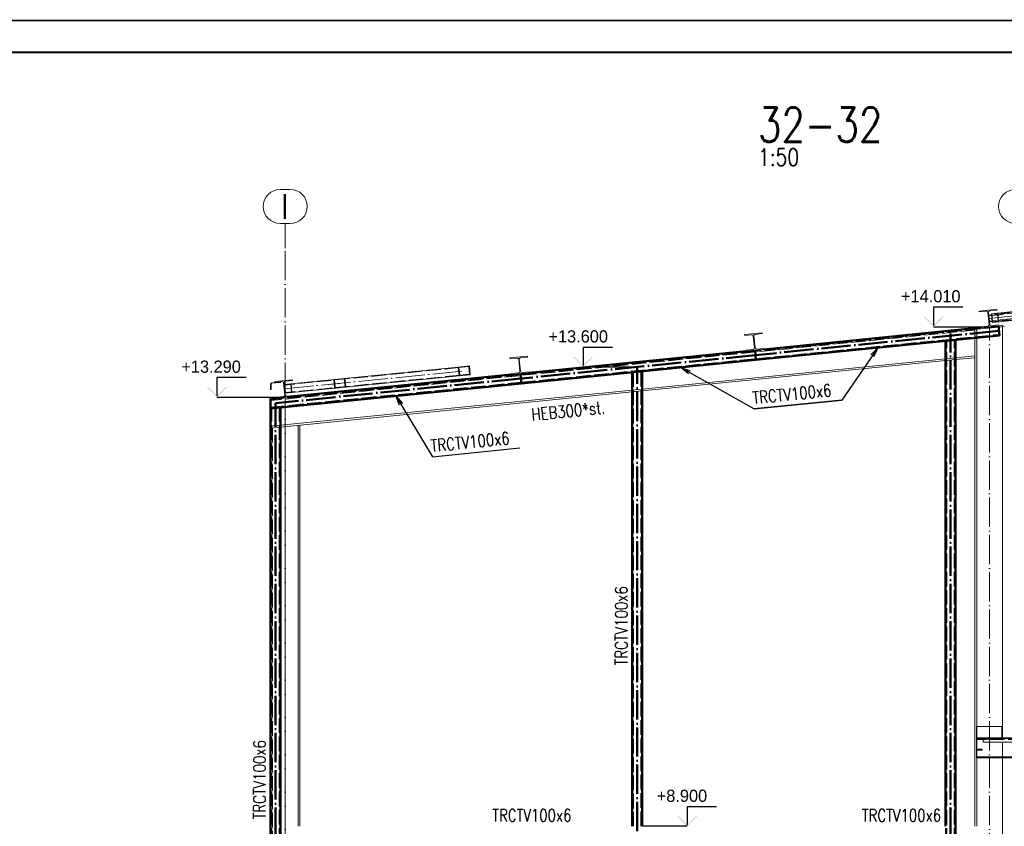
# Paper-space layout 'Layout1' of a CAD drawing. Extents: x -2 to 1380, y -36 to 422.
# Tile 21 of 58: x 655 to 857, y 255 to 420. Entities that reach past the tile are written whole.
import ezdxf
from ezdxf.enums import TextEntityAlignment as Align

# ---------------------------------------------------------------- set-up
doc = ezdxf.new("R2010")
doc.units = 0
for name, pattern in [('ACAD_ISO02W100', [15, 12, -3]), ('ACAD_ISO04W100', [30.5, 24, -3, 0.5, -3]), ('HP_01_CER_B', [8, 5, -1, 1, -1])]:
    doc.linetypes.add(name, pattern=pattern)
doc.layers.get('DEFPOINTS').update_dxf_attribs({"color": 132, "linetype": 'CONTINUOUS'})
doc.layers.add('AS_INS_ON', color=7, linetype='CONTINUOUS')
doc.layers.add('RAMECEK_HP', color=251, linetype='CONTINUOUS')
for name, color, linetype, lineweight in [('SS_1.ET-HALA_TaO-JD-LAVKA', 9, 'CONTINUOUS', 13), ('SS_1.ET-HALA_TaO-JD-LAVKA-OKOP.PLECH', 9, 'CONTINUOUS', 13), ('SS_1.ET-HALA_TaO-JD-LAVKA-PLECH', 9, 'CONTINUOUS', 13), ('SS_1.ET-HALA_TaO-JD-LAVKA-PLECH-VYZTUHA', 9, 'CONTINUOUS', 13), ('SS_1.ET-HALA_TaO-KCE_OPLASTENI', 9, 'CONTINUOUS', 13), ('SS_1.ET-HALA_TaO-PRISTAVBA-PRICEL', 9, 'CONTINUOUS', 13), ('SS_1.ET-HALA_TaO-PRISTAVBA-SLOUP', 9, 'CONTINUOUS', 13), ('SS_1.ET-HALA_TaO-PRISTAVBA-VAZNICE', 9, 'CONTINUOUS', 13), ('SS_1.ET-HALA_TaO-PRISTAVBA-ZTUZENI_STRESNI', 9, 'CONTINUOUS', 13), ('SS_1.ET-HALA_TaO-RASTR', 7, 'HP_01_CER_B', 13), ('SS_1.ET-HALA_TaO-SLOUP', 9, 'CONTINUOUS', 13), ('SS_1.ET-HALA_TaO-VAZNICE', 9, 'CONTINUOUS', 13), ('SS_1.ET-HALA_TaO-ZTUZENI_STRESNI', 9, 'CONTINUOUS', 13), ('SS_2.ET-HALA_TaO-PRISTAVBA-VNITRNI_KCE', 190, 'CONTINUOUS', 50), ('SS_NADPIS_7', 6, 'CONTINUOUS', 70), ('SS_POPIS_PROFILU', 13, 'CONTINUOUS', 25), ('SS_STAV.OK-POPIS_PROFILU', 9, 'CONTINUOUS', 13)]:
    doc.layers.add(name, color=color, linetype=linetype, lineweight=lineweight)
doc.styles.add('ROMANS', font='romans.shx', dxfattribs={"width": 0.8})
doc.styles.add('romans.shx', font='romans.shx', dxfattribs={"height": 5})

# ---------------------------------------------------------------- blocks, each defined once
blk = doc.blocks.new('*U6')
at = {"layer": 'RAMECEK_HP', "lineweight": 35, "const_width": 0.35}
for points in [[(0, 420), (0, 0), (1188, 0), (1188, 420)], [(6.5, 413.5), (6.5, 6.5), (1181.5, 6.5), (1181.5, 413.5)]]:
    blk.add_lwpolyline(points, close=True, dxfattribs=at)
at = {"layer": 'DEFPOINTS', "style": 'ROMANS', "width": 0.8}
blk.add_attdef('TISK', text='', height=10, dxfattribs=at).set_placement((1188, -33), align=Align.RIGHT)

psp = doc.layouts.get("Layout1")

# ---------------------------------------------------------------- hatches: boundary and pattern name
at = {"layer": 'AS_INS_ON'}
for points in [[(840.2671, 359.4861), (840.1257, 359.3446), (842.1257, 357.3446), (844.1257, 359.3446), (843.9843, 359.4861), (842.1257, 357.6275)], [(768.5559, 351.2711), (768.4145, 351.1297), (770.4145, 349.1297), (772.4145, 351.1297), (772.273, 351.2711), (770.4145, 349.4125)], [(693.6619, 345.0761), (693.5205, 344.9346), (695.5205, 342.9346), (697.5205, 344.9346), (697.379, 345.0761), (695.5205, 343.2175)], [(789.8792, 257.2761), (789.7377, 257.1347), (791.7377, 255.1347), (793.7377, 257.1347), (793.5963, 257.2761), (791.7377, 255.4175)]]:
    psp.add_hatch(color=3, dxfattribs=at).paths.add_polyline_path(points)

# ---------------------------------------------------------------- linework, layer by layer
at = {"layer": 'AS_INS_ON', "color": 3}
for p, q in [((848.1257, 361.3446, 243827.6668), (842.1257, 361.3446, 243827.6668)), ((842.1257, 361.3446, 243827.6668), (842.1257, 357.6275, 243827.6668)), ((842.1257, 357.3446), (853.5953, 357.3446)), ((776.4145, 353.1297, 243843.5468), (770.4145, 353.1297, 243843.5468)), ((770.4145, 353.1297, 243843.5468), (770.4145, 349.4125, 243843.5468)), ((770.4145, 349.1297), (781.4953, 349.1297)), ((701.5205, 346.9346, 243827.6668), (695.5205, 346.9346, 243827.6668)), ((695.5205, 346.9346, 243827.6668), (695.5205, 343.2175, 243827.6668)), ((695.5205, 342.9346), (709.4953, 342.9346)), ((797.7377, 259.1347, 243844.5468), (791.7377, 259.1347, 243844.5468)), ((791.7377, 259.1347, 243844.5468), (791.7377, 255.4175, 243844.5468)), ((791.7377, 255.1347), (782.4955, 255.1347))]:
    psp.add_line(p, q, dxfattribs=at)
at = {"layer": 'SS_1.ET-HALA_TaO-JD-LAVKA', "color": 9, "linetype": 'ACAD_ISO04W100', "ltscale": 0.25}
psp.add_line((874.5954, 273.1346), (850.8954, 273.1346), dxfattribs=at)
at = {"layer": 'SS_1.ET-HALA_TaO-JD-LAVKA', "color": 5, "linetype": 'Continuous', "ltscale": 0.25}
for p, q in [((850.8954, 273.1346), (850.8954, 270.7346)), ((850.9954, 271.1346), (850.9954, 272.7346)), ((852.2954, 272.9146), (851.0905, 272.9146)), ((851.2354, 272.9746), (852.0954, 272.9746)), ((852.0954, 272.9746), (852.0954, 273.1346)), ((850.8954, 270.7346), (850.8954, 269.1346)), ((850.8954, 270.7346), (852.0954, 270.7346)), ((852.0954, 270.8946), (851.2354, 270.8946)), ((852.0954, 270.7346), (852.0954, 270.8946)), ((874.4254, 269.3546), (850.8954, 269.3546)), ((850.8954, 269.1346), (874.4254, 269.1346))]:
    psp.add_line(p, q, dxfattribs=at)
at = {"layer": 'SS_1.ET-HALA_TaO-JD-LAVKA', "color": 9, "linetype": 'ACAD_ISO02W100', "ltscale": 0.25}
for p, q in [((851.0905, 272.9146), (850.8954, 272.9146)), ((850.9954, 272.7346), (850.8954, 272.7346)), ((850.9954, 272.6346), (850.8954, 272.6346)), ((867.8954, 272.9146), (852.2954, 272.9146))]:
    psp.add_line(p, q, dxfattribs=at)
at = {"layer": 'SS_1.ET-HALA_TaO-JD-LAVKA', "color": 5, "linetype": 'Continuous', "ltscale": 0.25, "extrusion": (-1.12482e-32, 6.12323e-17, -1)}
psp.add_arc((-851.2354, 272.7346), 0.24, 0, 90, dxfattribs=at)
at = {"layer": 'SS_1.ET-HALA_TaO-JD-LAVKA', "color": 5, "linetype": 'Continuous', "ltscale": 0.25, "extrusion": (4.85064e-12, 2.00926e-12, -1)}
psp.add_arc((-851.2354, 271.1346, 0), 0.24, 270, 0, dxfattribs=at)
at = {"layer": 'SS_1.ET-HALA_TaO-JD-LAVKA-OKOP.PLECH', "color": 5, "linetype": 'Continuous', "ltscale": 0.25}
for p, q in [((856.1154, 275.5346), (850.8754, 275.5346)), ((850.8754, 275.5346), (850.8754, 272.9346)), ((856.1154, 273.2346), (856.1154, 275.5346)), ((850.8754, 272.9346), (850.8954, 272.9346))]:
    psp.add_line(p, q, dxfattribs=at)
at = {"layer": 'SS_1.ET-HALA_TaO-JD-LAVKA-OKOP.PLECH', "color": 9, "linetype": 'ACAD_ISO04W100', "ltscale": 0.25}
psp.add_line((856.1154, 272.9346), (850.8754, 272.9346), dxfattribs=at)
psp.add_line((856.1154, 272.9346), (850.8754, 272.9346), dxfattribs=at)
at = {"layer": 'SS_1.ET-HALA_TaO-JD-LAVKA-OKOP.PLECH', "color": 9, "linetype": 'ACAD_ISO02W100', "ltscale": 0.25}
for q in [(850.8954, 272.9346), (856.1154, 273.2346)]:
    psp.add_line((856.1154, 272.9346), q, dxfattribs=at)
at = {"layer": 'SS_1.ET-HALA_TaO-JD-LAVKA-PLECH', "color": 5, "linetype": 'Continuous', "ltscale": 0.25}
for p, q in [((869.3954, 273.2346), (850.8954, 273.2346)), ((850.8954, 273.2346), (850.8954, 273.1346)), ((869.3954, 273.1346), (850.8954, 273.1346))]:
    psp.add_line(p, q, dxfattribs=at)
at = {"layer": 'SS_1.ET-HALA_TaO-JD-LAVKA-PLECH-VYZTUHA', "color": 5, "linetype": 'Continuous', "ltscale": 0.25}
for p, q in [((852.2954, 273.1346), (852.2954, 272.3346)), ((852.2954, 272.3346), (867.8954, 272.3346))]:
    psp.add_line(p, q, dxfattribs=at)
at = {"layer": 'SS_1.ET-HALA_TaO-JD-LAVKA-PLECH-VYZTUHA', "color": 9, "linetype": 'ACAD_ISO04W100', "ltscale": 0.25}
psp.add_line((852.2954, 273.1346), (867.8954, 273.1346), dxfattribs=at)
at = {"layer": 'SS_1.ET-HALA_TaO-KCE_OPLASTENI', "color": 5, "linetype": 'Continuous', "ltscale": 0.25}
for p, q in [((706.4954, 345.6998), (706.4954, 344.4807)), ((706.4954, 344.4807), (706.6154, 344.4807)), ((706.6154, 344.4807), (706.6154, 345.6998)), ((706.6755, 345.8988), (708.4855, 346.0798)), ((706.6874, 345.7794), (708.4974, 345.9604)), ((708.4974, 345.9604), (708.4855, 346.0798))]:
    psp.add_line(p, q, dxfattribs=at)
at = {"layer": 'SS_1.ET-HALA_TaO-KCE_OPLASTENI', "color": 9, "linetype": 'ACAD_ISO02W100', "ltscale": 0.25}
psp.add_line((708.4855, 346.0798), (708.4974, 345.9604), dxfattribs=at)
at = {"layer": 'SS_1.ET-HALA_TaO-KCE_OPLASTENI', "color": 5, "linetype": 'Continuous', "ltscale": 0.25}
psp.add_arc((706.6954, 345.6998), 0.2, 95.710593, 180, dxfattribs=at)
at = {"layer": 'SS_1.ET-HALA_TaO-KCE_OPLASTENI', "color": 5, "linetype": 'Continuous', "ltscale": 0.25, "extrusion": (7.27596e-12, -3.01374e-12, -1)}
psp.add_arc((-706.6954, 345.6998, 0), 0.08, 0, 84.289407, dxfattribs=at)
at = {"layer": 'SS_1.ET-HALA_TaO-PRISTAVBA-PRICEL', "color": 9, "linetype": 'ACAD_ISO02W100', "ltscale": 0.25}
for p, q in [((850.5954, 356.6627), (706.4954, 342.2527)), ((850.5954, 356.6627), (850.5954, 357.0446)), ((844.5954, 350.7966), (846.5954, 350.9966)), ((844.7154, 350.8086), (844.5954, 350.7966)), ((846.5954, 350.6147), (844.5954, 350.4147)), ((846.5954, 350.9966), (846.4754, 350.9846)), ((846.4754, 350.6027), (846.5954, 350.6147)), ((844.5954, 350.4147), (844.7154, 350.4267)), ((780.4954, 344.3866), (782.4954, 344.5866)), ((782.4954, 344.5866), (782.3754, 344.5746)), ((780.6154, 344.3986), (780.4954, 344.3866)), ((782.4954, 344.2047), (780.4954, 344.0047)), ((780.4954, 344.0047), (780.6154, 344.0167)), ((782.3754, 344.1927), (782.4954, 344.2047)), ((706.4954, 336.9866), (708.4954, 337.1866)), ((708.4954, 336.8047), (706.6154, 336.6167))]:
    psp.add_line(p, q, dxfattribs=at)
at = {"layer": 'SS_1.ET-HALA_TaO-PRISTAVBA-PRICEL', "color": 9, "linetype": 'ACAD_ISO04W100', "ltscale": 0.25}
psp.add_line((709.4954, 342.9346), (853.5954, 357.3446), dxfattribs=at)
at = {"layer": 'SS_1.ET-HALA_TaO-PRISTAVBA-PRICEL', "color": 5, "linetype": 'Continuous', "ltscale": 0.25}
for p, q in [((782.4954, 344.5866), (844.5954, 350.7966)), ((846.5954, 350.9966), (850.5954, 351.3966)), ((850.5954, 351.0147), (846.5954, 350.6147)), ((850.5954, 351.0147), (850.5954, 351.3966)), ((844.5954, 350.4147), (782.4954, 344.2047)), ((708.4954, 337.1866), (780.4954, 344.3866)), ((780.4954, 344.0047), (708.4954, 336.8047))]:
    psp.add_line(p, q, dxfattribs=at)
at = {"layer": 'SS_1.ET-HALA_TaO-PRISTAVBA-SLOUP', "color": 9, "linetype": 'ACAD_ISO04W100', "ltscale": 0.25}
psp.add_line((709.4954, 57.1346), (709.4954, 342.9346), dxfattribs=at)
at = {"layer": 'SS_1.ET-HALA_TaO-PRISTAVBA-SLOUP', "color": 9, "linetype": 'ACAD_ISO02W100', "ltscale": 0.25}
for p, q in [((706.6154, 336.6167), (706.4954, 336.6047)), ((706.8754, 336.6427), (706.8754, 176.5346))]:
    psp.add_line(p, q, dxfattribs=at)
at = {"layer": 'SS_1.ET-HALA_TaO-PRISTAVBA-SLOUP', "color": 5, "linetype": 'Continuous', "ltscale": 0.25}
for p, q in [((712.1154, 255.1346), (712.1154, 337.1667)), ((712.4954, 337.2047), (712.4954, 255.1346))]:
    psp.add_line(p, q, dxfattribs=at)
at = {"layer": 'SS_1.ET-HALA_TaO-PRISTAVBA-VAZNICE', "color": 5, "linetype": 'Continuous', "ltscale": 0.25}
for p, q in [((807.0461, 356.1268), (803.464, 355.7686)), ((803.464, 355.7686), (803.4829, 355.5795)), ((803.4829, 355.5795), (804.9158, 355.7228)), ((805.2441, 355.4541), (805.4869, 353.0262)), ((805.6063, 353.0382), (805.3635, 355.4661)), ((805.6322, 355.7944), (807.0651, 355.9377)), ((807.0651, 355.9377), (807.0461, 356.1268)), ((805.2183, 352.6979), (803.7854, 352.5546)), ((803.7854, 352.5546), (803.8043, 352.3655)), ((807.3864, 352.7237), (803.8043, 352.3655)), ((807.3675, 352.9128), (805.9347, 352.7695)), ((807.3864, 352.7237), (807.3675, 352.9128)), ((759.0461, 351.3268), (755.464, 350.9686)), ((755.464, 350.9686), (755.4829, 350.7795)), ((755.4829, 350.7795), (756.9158, 350.9228)), ((757.2441, 350.6541), (757.4869, 348.2262)), ((757.6063, 348.2382), (757.3635, 350.6661)), ((757.6322, 350.9944), (759.0651, 351.1377)), ((759.0651, 351.1377), (759.0461, 351.3268)), ((710.9461, 346.5168), (707.364, 346.1586)), ((710.9651, 346.3277), (710.9461, 346.5168)), ((757.2183, 347.8979), (755.7854, 347.7546)), ((755.7854, 347.7546), (755.8043, 347.5655)), ((759.3864, 347.9237), (755.8043, 347.5655)), ((759.3675, 348.1128), (757.9347, 347.9695)), ((759.3864, 347.9237), (759.3675, 348.1128)), ((707.364, 346.1586), (707.3829, 345.9695)), ((708.4855, 346.0798), (708.8158, 346.1128)), ((709.1441, 345.8441), (709.3869, 343.4162)), ((709.5063, 343.4282), (709.2635, 345.8561)), ((709.5322, 346.1844), (710.9651, 346.3277)), ((709.1183, 343.0879), (707.6854, 342.9446)), ((707.6854, 342.9446), (707.7043, 342.7555)), ((711.2864, 343.1137), (707.7043, 342.7555)), ((711.2675, 343.3028), (709.8347, 343.1595)), ((711.2864, 343.1137), (711.2675, 343.3028))]:
    psp.add_line(p, q, dxfattribs=at)
at = {"layer": 'SS_1.ET-HALA_TaO-PRISTAVBA-VAZNICE', "color": 5, "linetype": 'Continuous', "ltscale": 0.25, "extrusion": (-6.06629e-13, -2.01053e-12, -1)}
psp.add_arc((-804.9456, 355.4243, 0), 0.3, 84.289407, 174.289407, dxfattribs=at)
at = {"layer": 'SS_1.ET-HALA_TaO-PRISTAVBA-VAZNICE', "color": 5, "linetype": 'Continuous', "ltscale": 0.25, "extrusion": (2.0106e-12, -6.06568e-13, -1)}
psp.add_arc((-805.6621, 355.4959, 0), 0.3, 354.289407, 84.289407, dxfattribs=at)
at = {"layer": 'SS_1.ET-HALA_TaO-PRISTAVBA-VAZNICE', "color": 5, "linetype": 'Continuous', "ltscale": 0.25, "extrusion": (9.92754e-13, -1.8506e-12, -1)}
for centre in [(-805.1884, 352.9964), (-757.1884, 348.1964)]:
    psp.add_arc(centre, 0.3, 174.289407, 264.289407, dxfattribs=at)
at = {"layer": 'SS_1.ET-HALA_TaO-PRISTAVBA-VAZNICE', "color": 5, "linetype": 'Continuous', "ltscale": 0.25, "extrusion": (-1.85066e-12, -9.92693e-13, -1)}
psp.add_arc((-805.9048, 353.068, 0), 0.3, 264.289407, 354.289407, dxfattribs=at)
at = {"layer": 'SS_1.ET-HALA_TaO-PRISTAVBA-VAZNICE', "color": 5, "linetype": 'Continuous', "ltscale": 0.25, "extrusion": (-1.81989e-12, -6.03172e-12, -1)}
psp.add_arc((-756.9456, 350.6243, 0), 0.3, 84.289407, 174.289407, dxfattribs=at)
at = {"layer": 'SS_1.ET-HALA_TaO-PRISTAVBA-VAZNICE', "color": 5, "linetype": 'Continuous', "ltscale": 0.25, "extrusion": (6.03179e-12, -1.81983e-12, -1)}
psp.add_arc((-757.6621, 350.6959, 0), 0.3, 354.289407, 84.289407, dxfattribs=at)
at = {"layer": 'SS_1.ET-HALA_TaO-PRISTAVBA-VAZNICE', "color": 5, "linetype": 'Continuous', "ltscale": 0.25, "extrusion": (-1.12482e-32, 6.12323e-17, -1)}
for centre, start, end in [((-757.9048, 348.268), 264.289407, 354.289407), ((-708.8456, 345.8143), 84.289407, 174.289407), ((-709.5621, 345.8859), 354.289407, 84.289407), ((-709.0884, 343.3864), 174.289407, 264.289407), ((-709.8048, 343.458), 264.289407, 354.289407)]:
    psp.add_arc(centre, 0.3, start, end, dxfattribs=at)
at = {"layer": 'SS_1.ET-HALA_TaO-PRISTAVBA-ZTUZENI_STRESNI', "color": 5, "linetype": 'Continuous', "ltscale": 0.25}
for p, q in [((709.2954, 345.5377), (744.8661, 349.0947)), ((744.8661, 349.0947), (747.1662, 349.3247)), ((744.8765, 348.9907), (744.8661, 349.0947)), ((745.0452, 347.3037), (744.8765, 348.9907)), ((747.0248, 349.19), (745.0314, 348.9907)), ((745.1866, 347.4384), (745.0314, 348.9907)), ((747.18, 347.6377), (747.0248, 349.19)), ((747.3453, 347.5337), (747.1662, 349.3247)), ((745.0452, 347.3037), (709.4745, 343.7466)), ((747.3453, 347.5337), (745.0452, 347.3037)), ((747.18, 347.6377), (745.1866, 347.4384))]:
    psp.add_line(p, q, dxfattribs=at)
at = {"layer": 'SS_1.ET-HALA_TaO-PRISTAVBA-ZTUZENI_STRESNI', "color": 9, "linetype": 'ACAD_ISO02W100', "ltscale": 0.25}
for p, q in [((745.0314, 348.9907), (709.4003, 345.4276)), ((745.1866, 347.4384), (709.5555, 343.8753)), ((719.5843, 344.7576), (719.4052, 346.5486)), ((721.7191, 345.0916), (721.5638, 346.6439)), ((721.8724, 345.107), (721.7052, 346.7786)), ((709.4003, 345.4276), (709.5555, 343.8753)), ((710.6091, 345.5484), (710.7643, 343.9962)), ((710.6901, 345.6771), (710.8692, 343.8861)), ((719.7257, 344.8923), (719.5705, 346.4446)), ((721.8843, 344.9876), (721.8724, 345.107)), ((710.8573, 344.0055), (710.8692, 343.8861))]:
    psp.add_line(p, q, dxfattribs=at)
at = {"layer": 'SS_1.ET-HALA_TaO-PRISTAVBA-ZTUZENI_STRESNI', "color": 9, "linetype": 'ACAD_ISO04W100', "ltscale": 0.25}
for q in [(746.1057, 348.3142), (720.6448, 345.7681)]:
    psp.add_line((709.3252, 344.6362), q, dxfattribs=at)
at = {"layer": 'SS_1.ET-HALA_TaO-RASTR', "linetype": 'Continuous', "ltscale": 0.25}
for p, q in [((710.4954, 385.4586), (708.4954, 385.4586)), ((708.4954, 378.4586), (710.4954, 378.4586))]:
    psp.add_line(p, q, dxfattribs=at)
at = {"layer": 'SS_1.ET-HALA_TaO-RASTR', "linetype": 'ACAD_ISO04W100', "ltscale": 0.25}
for p, q in [((709.4954, 373.4586), (709.4954, 378.4586)), ((709.4954, 77.1346), (709.4954, 373.4596)), ((709.4954, 373.4596), (709.4954, 373.4586))]:
    psp.add_line(p, q, dxfattribs=at)
at = {"layer": 'SS_1.ET-HALA_TaO-RASTR', "linetype": 'Continuous', "ltscale": 0.25}
for centre, start, end in [((708.4954, 381.9586), 90, 270), ((710.4954, 381.9586), 270, 90), ((858.9287, 381.9586), 90, 270)]:
    psp.add_arc(centre, 3.5, start, end, dxfattribs=at)
at = {"layer": 'SS_1.ET-HALA_TaO-SLOUP', "color": 9, "linetype": 'ACAD_ISO02W100', "ltscale": 0.25}
for p, q in [((850.5954, 356.8034), (850.9754, 356.8414)), ((850.5954, 355.0347), (850.5954, 356.6627)), ((850.8351, 357.0686), (850.8471, 356.9492)), ((850.8351, 357.0686), (850.859, 356.8298)), ((850.8471, 356.9492), (850.859, 356.8298)), ((850.859, 356.8298), (850.9754, 356.8414)), ((850.9754, 356.8414), (855.4103, 357.2849)), ((850.9754, 356.8414), (855.4103, 357.2849)), ((850.9754, 355.0727), (850.9754, 356.8414)), ((850.9754, 269.1346), (850.9754, 273.2346)), ((856.2154, 269.1346), (856.2154, 273.2346))]:
    psp.add_line(p, q, dxfattribs=at)
at = {"layer": 'SS_1.ET-HALA_TaO-SLOUP', "color": 9, "linetype": 'ACAD_ISO04W100', "ltscale": 0.25}
psp.add_line((853.5954, 57.1346), (853.5954, 357.3446), dxfattribs=at)
at = {"layer": 'SS_1.ET-HALA_TaO-SLOUP', "color": 5, "linetype": 'Continuous', "ltscale": 0.25}
for p, q in [((856.3079, 357.6159), (855.3864, 357.5237)), ((855.4103, 357.2849), (856.5954, 357.4034)), ((855.4103, 357.2849), (856.3317, 357.3771)), ((856.2154, 273.2346), (856.2154, 357.3654)), ((856.3317, 357.3771), (856.3079, 357.6159)), ((850.5954, 351.3966), (850.5954, 355.0347)), ((850.9754, 273.2346), (850.9754, 355.0727)), ((850.5954, 255.1346), (850.5954, 351.0147)), ((850.9754, 255.1346), (850.9754, 269.1346)), ((856.2154, 166.7346), (856.2154, 269.1346))]:
    psp.add_line(p, q, dxfattribs=at)
at = {"layer": 'SS_1.ET-HALA_TaO-VAZNICE', "color": 5, "linetype": 'Continuous', "ltscale": 0.25}
for p, q in [((855.0461, 360.9268), (851.464, 360.5686)), ((851.464, 360.5686), (851.4829, 360.3795)), ((853.6322, 360.5944), (855.0651, 360.7377)), ((855.0651, 360.7377), (855.0461, 360.9268)), ((851.4829, 360.3795), (852.9158, 360.5228)), ((853.2441, 360.2541), (853.4869, 357.8262)), ((853.6063, 357.8382), (853.3635, 360.2661)), ((853.2183, 357.4979), (851.7854, 357.3546)), ((851.7854, 357.3546), (851.8043, 357.1655)), ((855.3864, 357.5237), (851.8043, 357.1655)), ((855.3675, 357.7128), (853.9347, 357.5695)), ((855.3864, 357.5237), (855.3675, 357.7128))]:
    psp.add_line(p, q, dxfattribs=at)
at = {"layer": 'SS_1.ET-HALA_TaO-VAZNICE', "color": 5, "linetype": 'Continuous', "ltscale": 0.25, "extrusion": (-1.12482e-32, 6.12323e-17, -1)}
for centre, start, end in [((-853.6621, 360.2959), 354.289407, 84.289407), ((-852.9456, 360.2243), 84.289407, 174.289407), ((-853.1884, 357.7964), 174.289407, 264.289407), ((-853.9048, 357.868), 264.289407, 354.289407)]:
    psp.add_arc(centre, 0.3, start, end, dxfattribs=at)
at = {"layer": 'SS_1.ET-HALA_TaO-ZTUZENI_STRESNI', "color": 9, "linetype": 'ACAD_ISO04W100', "ltscale": 0.25}
for q in [(910.9252, 364.7962), (897.3936, 363.443), (866.9569, 360.3993)]:
    psp.add_line((853.4252, 359.0462), q, dxfattribs=at)
at = {"layer": 'SS_1.ET-HALA_TaO-ZTUZENI_STRESNI', "color": 9, "linetype": 'ACAD_ISO02W100', "ltscale": 0.25}
for p, q in [((853.4312, 359.5894), (910.8118, 365.3275)), ((910.9192, 364.2529), (853.5387, 358.5148)), ((898.5672, 364.2638), (853.9797, 359.8051)), ((896.2384, 364.1114), (854.0578, 359.8933)), ((898.7066, 362.8708), (854.119, 358.412)), ((896.3936, 362.5591), (854.213, 358.341)), ((853.9598, 360.0041), (854.0458, 360.0127)), ((853.9797, 359.8051), (853.9956, 359.6459)), ((854.0578, 359.8933), (854.213, 358.341)), ((854.0578, 359.8933), (854.0657, 359.8137)), ((854.0657, 359.8137), (854.0816, 359.6545)), ((854.1031, 358.5712), (854.119, 358.412)), ((854.1891, 358.5798), (854.205, 358.4206)), ((855.1639, 360.1245), (855.2499, 360.1331)), ((855.1758, 360.0051), (855.331, 358.4528)), ((855.1758, 360.0051), (855.1838, 359.9255)), ((855.1838, 359.9255), (855.1997, 359.7663)), ((855.2499, 360.1331), (855.429, 358.342)), ((855.2499, 360.1331), (855.2618, 360.0137)), ((855.2618, 360.0137), (855.2698, 359.9341)), ((855.2698, 359.9341), (855.2857, 359.7749)), ((855.3071, 358.6917), (855.3231, 358.5324)), ((855.3931, 358.7003), (855.4091, 358.541)), ((854.205, 358.4206), (854.213, 358.341)), ((855.3231, 358.5324), (855.331, 358.4528)), ((855.4091, 358.541), (855.417, 358.4614))]:
    psp.add_line(p, q, dxfattribs=at)
at = {"layer": 'SS_1.ET-HALA_TaO-ZTUZENI_STRESNI', "color": 5, "linetype": 'Continuous', "ltscale": 0.25}
for p, q in [((853.9598, 360.0041), (896.0607, 364.2142)), ((896.2398, 362.4231), (854.1389, 358.213)), ((853.9797, 359.8051), (853.4153, 359.7487)), ((853.9598, 360.0041), (854.1389, 358.213)), ((853.9598, 360.0041), (853.9797, 359.8051)), ((854.119, 358.412), (853.5546, 358.3556)), ((854.119, 358.412), (854.1389, 358.213))]:
    psp.add_line(p, q, dxfattribs=at)
at = {"layer": 'SS_2.ET-HALA_TaO-PRISTAVBA-VNITRNI_KCE', "color": 3, "linetype": 'ACAD_ISO02W100', "ltscale": 0.25}
for p, q in [((855.3984, 357.4043), (805.6073, 352.4252)), ((805.7824, 350.674), (855.5735, 355.6531)), ((846.4754, 176.7346), (846.4754, 354.6226)), ((844.7154, 354.4466), (844.5954, 354.4346)), ((844.7154, 176.7346), (844.7154, 354.4466)), ((805.6073, 352.4252), (757.6073, 347.6252)), ((757.7824, 345.874), (805.7824, 350.674)), ((757.6073, 347.6252), (706.4954, 342.514)), ((780.6154, 348.0366), (780.4954, 348.0246)), ((780.6154, 348.0366), (780.6154, 255.1347)), ((782.3754, 255.1347), (782.3754, 348.2126)), ((706.4954, 340.7453), (757.7824, 345.874)), ((706.6154, 176.7346), (706.6154, 340.6366)), ((708.3754, 176.7346), (708.3754, 340.8126))]:
    psp.add_line(p, q, dxfattribs=at)
at = {"layer": 'SS_2.ET-HALA_TaO-PRISTAVBA-VNITRNI_KCE', "color": 1, "linetype": 'Continuous', "ltscale": 0.25}
for p, q in [((851.8043, 357.1655), (807.3864, 352.7237)), ((855.5855, 355.5337), (855.3864, 357.5237)), ((805.7944, 350.5546), (855.5855, 355.5337)), ((846.5954, 179.1346), (846.5954, 354.6346)), ((805.7944, 350.5546), (805.5954, 352.5446)), ((844.5954, 354.4346), (844.5954, 255.1346)), ((757.7944, 345.7546), (805.7944, 350.5546)), ((803.8043, 352.3655), (759.3864, 347.9237)), ((755.8043, 347.5655), (711.2864, 343.1137)), ((757.7944, 345.7546), (757.5954, 347.7446)), ((780.4954, 348.0246), (780.4954, 255.1347)), ((782.4954, 255.1347), (782.4954, 348.2246)), ((706.4954, 340.6247), (757.7944, 345.7546)), ((707.7043, 342.7555), (706.4954, 342.6346)), ((706.4954, 342.6346), (706.4954, 340.6247)), ((706.4954, 340.6246), (706.4954, 179.1346)), ((708.4954, 179.1346), (708.4954, 340.8246))]:
    psp.add_line(p, q, dxfattribs=at)
at = {"layer": 'SS_2.ET-HALA_TaO-PRISTAVBA-VNITRNI_KCE', "color": 7, "linetype": 'ACAD_ISO04W100', "ltscale": 0.25}
for p, q in [((855.486, 356.5287), (805.6949, 351.5496)), ((845.5954, 176.7346), (845.5954, 355.9397)), ((805.6949, 351.5496), (757.6949, 346.7496)), ((781.4954, 254.1346), (781.4954, 349.1297)), ((757.6949, 346.7496), (707.4954, 341.7297)), ((707.4954, 176.7346), (707.4954, 341.7297))]:
    psp.add_line(p, q, dxfattribs=at)
at = {"layer": 'SS_POPIS_PROFILU', "color": 0, "linetype": 'ByBlock'}
for p, q in [((829.281, 351.586), (830.6899, 353.0441)), ((830.6899, 353.0441), (829.5555, 351.397)), ((830.6899, 353.0441), (829.8301, 351.2079)), ((792.0105, 347.7453), (790.4324, 349.0184)), ((790.4324, 349.0184), (792.3381, 348.326)), ((790.4324, 349.0184), (792.1743, 348.0356)), ((732.8856, 341.3022), (732.1449, 343.1896)), ((732.1449, 343.1896), (733.4577, 341.6444)), ((732.1449, 343.1896), (733.1717, 341.4733))]:
    psp.add_line(p, q, dxfattribs=at)
at = {"layer": 'SS_POPIS_PROFILU', "color": 13}
for points in [[(830.6899, 353.0441), (823.3285, 342.3552), (805.4179, 340.5641)], [(790.4324, 349.0184), (805.4179, 340.5641), (823.3285, 342.3552)], [(732.1449, 343.1896), (739.5874, 330.7491), (757.4981, 332.5401)]]:
    psp.add_lwpolyline(points, dxfattribs=at)

# ---------------------------------------------------------------- block references
at = {"layer": 'RAMECEK_HP'}
psp.add_blockref('*U6', (0, 0), dxfattribs=at)

# ---------------------------------------------------------------- texts
at = {"layer": 'AS_INS_ON', "color": 3}
for s, p in [('+14.010', (835.4588, 362.3446)), ('+13.600', (763.3308, 354.1297)), ('+13.290', (688.2285, 347.9346)), ('+8.900', (785.4875, 260.1347))]:
    psp.add_text(s, height=2.5, dxfattribs=at).set_placement(p)
at = {"layer": 'SS_1.ET-HALA_TaO-RASTR', "color": 7, "style": 'romans.shx'}
psp.add_text('I', height=5, dxfattribs=at).set_placement((708.5525, 379.4586))
at = {"layer": 'SS_NADPIS_7', "color": 6, "style": 'romans.shx', "width": 0.8}
psp.add_text('32-32', height=7, dxfattribs=at).set_placement((806.2134, 395.1971))
at = {"layer": 'SS_NADPIS_7', "color": 2, "style": 'romans.shx', "width": 0.8}
psp.add_text('1:50', height=3.5, dxfattribs=at).set_placement((806.206, 390.2971))
at = {"layer": 'SS_POPIS_PROFILU', "color": 13, "style": 'romans.shx', "width": 0.8}
for rotation, p in [(5.710593, (805.2033, 341.5476)), (5.710593, (805.2033, 341.5476)), (5.710593, (739.3729, 331.7326)), (90, (779.4954, 288.064)), (90, (705.4744, 256.576))]:
    psp.add_text('TRCTV100x6', height=2.5, rotation=rotation, dxfattribs=at).set_placement(p)
for p in [(751.8482, 256.1346), (827.4587, 256.1346)]:
    psp.add_text('TRCTV100x6', height=2.5, dxfattribs=at).set_placement(p)
at = {"layer": 'SS_STAV.OK-POPIS_PROFILU', "color": 9, "style": 'romans.shx', "width": 0.8}
psp.add_text('HEB300*st.', height=2.5, rotation=5.710593, dxfattribs=at).set_placement((759.9537, 338.1164))

doc.saveas('drawing.dxf')
